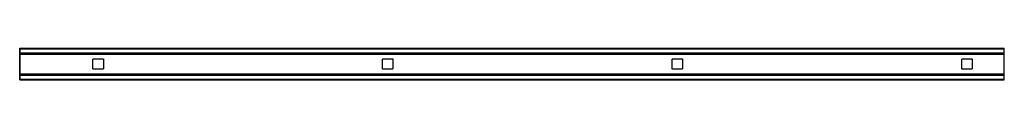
# Model space of a CAD drawing. Header units: millimetres. Extents: x 0 to 1700, y -28 to 28.
import ezdxf

# ---------------------------------------------------------------- set-up
doc = ezdxf.new("R2010")
doc.units = ezdxf.units.MM
doc.header["$LTSCALE"] = 10
doc.linetypes.add('ALLCAD_Strich', pattern=[0.2, 0.15, -0.05])
for name, color, linetype in [('BESCH_KONT_sich_schn_ansi_2d', 40, 'Continuous'), ('BESCH_KONT_sich_schn_grun_2d', 10, 'Continuous'), ('BESCH_KONT_sich_schn_seit_2d', 160, 'Continuous')]:
    doc.layers.add(name, color=color, linetype=linetype)

msp = doc.modelspace()

# ---------------------------------------------------------------- linework, layer by layer
at = {"layer": 'BESCH_KONT_sich_schn_ansi_2d', "linetype": 'ALLCAD_Strich'}
for p, q in [((0, -27.5, 15), (1700, -27.5, 15)), ((0, -27.5, 15), (0, -27.5)), ((0, -27.5), (1700, -27.5)), ((0, -27.5, 8.5), (0, -27.5, 8.5)), ((0, -27.5, 8.5), (0, -27.5, 8.5)), ((0, -27.5, 8.5), (0, -27.5, 8.5)), ((0, -27.5, 8.5), (0, -27.5, 8.5)), ((0, -27.5, 8.5), (0, -27.5, 8.5)), ((0, -27.5, 8.5), (0, -27.5, 8.5)), ((0, -27.5, 8.5), (0, -27.5, 8.5)), ((0, -27.5, 8.5), (0, -27.5, 8.5)), ((0, -27.5, 8.5), (0, -27.5, 8.5)), ((0, -27.5, 8.5), (0, -27.5, 8.5)), ((0, -27.5, 8.5), (0, -27.5, 8.5)), ((0, -27.5, 8.5), (0, -27.5, 8.5)), ((0, -27.5, 8.5), (0, -27.5, 8.5)), ((0, -27.5, 8.5), (0, -27.5, 8.5)), ((0, -27.5, 8.5), (0, -27.5, 8.5)), ((0, -27.5, 8.5), (0, -27.5, 8.5)), ((0, -27.5, 8.5), (0, -27.5, 8.5)), ((0, -27.5, 8.5), (0, -27.5, 8.5)), ((0, -27.5, 8.5), (0, -27.5, 8.5)), ((0, -27.5, 8.5), (0, -27.5, 8.5)), ((0, -27.5, 8.5), (0, -27.5, 8.5)), ((0, -27.5, 8.5), (0, -27.5, 8.5)), ((0, -27.5, 8.5), (0, -27.5, 8.5)), ((1700, -27.5, 8.5), (0, -27.5, 8.5)), ((1700, -27.5, 9), (0, -27.5, 9)), ((0, -27.5, 6), (1700, -27.5, 6)), ((0, -27.5, 6.5), (1700, -27.5, 6.5)), ((126.5, -27.5, 6), (126.5, -27.5, 9)), ((144.5, -27.5, 6), (144.5, -27.5, 9)), ((626.5, -27.5, 6), (626.5, -27.5, 9)), ((644.5, -27.5, 6), (644.5, -27.5, 9)), ((1126.5, -27.5, 6), (1126.5, -27.5, 9)), ((1144.5, -27.5, 6), (1144.5, -27.5, 9)), ((1626.5, -27.5, 6), (1626.5, -27.5, 9)), ((1644.5, -27.5, 6), (1644.5, -27.5, 9)), ((1700, -27.5), (1700, -27.5, 15))]:
    msp.add_line(p, q, dxfattribs=at)
at = {"layer": 'BESCH_KONT_sich_schn_ansi_2d', "linetype": 'ALLCAD_Strich', "extrusion": (0, 1, 0)}
for radius, start, end in [(0.00093, 90, 180), (0.00093, 180, 270), (0.00116, 90, 180), (0.00116, 180, 270), (0.00271, 0, 90), (0.00271, 270, 360), (0.00116, 90, 180), (0.00116, 180, 270), (0.00271, 0, 90), (0.00271, 270, 360)]:
    msp.add_arc((0, 8.5, -27.5), radius, start, end, dxfattribs=at)
at = {"layer": 'BESCH_KONT_sich_schn_ansi_2d', "linetype": 'ALLCAD_Strich', "extrusion": (0, -1, 0)}
for radius, start, end in [(0.00217, 270, 0), (0.00217, 360, 90), (0.00271, 270, 360), (0.00271, 0, 90), (0.00116, 180, 270), (0.00116, 90, 180), (0.00271, 270, 360), (0.00271, 0, 90), (0.00116, 180, 270), (0.00116, 90, 180)]:
    msp.add_arc((0, 8.5, 27.5), radius, start, end, dxfattribs=at)
at = {"layer": 'BESCH_KONT_sich_schn_grun_2d', "linetype": 'ALLCAD_Strich'}
for p, q in [((0, 27.5), (1700, 27.5)), ((0, 26), (0, 27.5)), ((0, 26), (0, 26)), ((0, 26), (0, 26)), ((0, 26), (0, 26)), ((0, 26), (0, 26)), ((0, 26), (0, 26)), ((0, 26), (1700, 26)), ((0, 26), (0, 26)), ((0, 26), (0, 26)), ((0, 26), (0, 26)), ((0, 26), (0, 26)), ((0, 26), (0, 26)), ((0, 26), (0, 26)), ((0, 26), (0, 26)), ((0, 26), (0, 26)), ((0, 26), (0, 26)), ((0, 26), (0, 26)), ((0, 26), (0, 26)), ((0, 26), (0, 26)), ((0, 26), (0, 26)), ((0, 26), (0, 26)), ((0, 19.5), (0, 26)), ((0, 26), (0, 26)), ((0, 26), (0, 26)), ((0, 26), (0, 26)), ((0, 26), (0, 26)), ((0, 26), (0, 26)), ((0, 26), (0, 26)), ((0, 26), (0, 26)), ((0, 26), (0, 26)), ((0, 26), (0, 26)), ((0, 26), (0, 26)), ((0, 26), (0, 26)), ((0, 26), (0, 26)), ((0, 19.5), (1700, 19.5)), ((0, 17), (0, 19.5)), ((1700, 26), (1700, 27.5)), ((1700, 19.5), (1700, 26)), ((1700, 17), (1700, 19.5)), ((0, 17), (0, -17)), ((0, 17), (1700, 17)), ((126.5, -9), (126.5, 9)), ((126.5, 9), (144.5, 9)), ((144.5, 9), (144.5, -9)), ((626.5, -9), (626.5, 9)), ((626.5, 9), (644.5, 9)), ((644.5, 9), (644.5, -9)), ((1126.5, -9), (1126.5, 9)), ((1126.5, 9), (1144.5, 9)), ((1144.5, 9), (1144.5, -9)), ((1626.5, -9), (1626.5, 9)), ((1626.5, 9), (1644.5, 9)), ((1644.5, 9), (1644.5, -9)), ((1700, -17), (1700, 17)), ((0, -17), (1700, -17)), ((0, -17), (0, -19.5)), ((144.5, -9), (126.5, -9)), ((644.5, -9), (626.5, -9)), ((1144.5, -9), (1126.5, -9)), ((1644.5, -9), (1626.5, -9)), ((0, -19.5), (0, -26)), ((0, -19.5), (1700, -19.5)), ((0, -26), (1700, -26)), ((0, -26), (0, -27.5)), ((0, -27.5), (1700, -27.5)), ((1700, -19.5), (1700, -17)), ((1700, -26), (1700, -19.5)), ((1700, -27.5), (1700, -26))]:
    msp.add_line(p, q, dxfattribs=at)
at = {"layer": 'BESCH_KONT_sich_schn_seit_2d', "linetype": 'ALLCAD_Strich'}
for p, q in [((0, 26, 15), (0, 27.5, 15)), ((0, 27.5, 15), (0, 27.5)), ((0, 27.5), (0, 26)), ((0, 26, 8.5), (0, 26, 15)), ((0, 26, 8.5), (0, 26, 8.5)), ((0, 26, 8.5), (0, 26, 8.5)), ((0, 26, 8.5), (0, 26, 8.5)), ((0, 26, 8.5), (0, 26, 8.5)), ((0, 26, 8.5), (0, 26, 8.5)), ((0, 26, 8.5), (0, 26, 8.5)), ((0, 26, 8.5), (0, 26, 8.5)), ((0, 19.5, 8.5), (0, 26, 8.5)), ((0, 26), (0, 26, 6.5)), ((0, 26, 6.5), (0, 19.5, 6.5)), ((0, 26, 8.5), (0, 26, 8.5)), ((0, 26, 8.5), (0, 26, 8.5)), ((0, 26, 8.5), (0, 26, 8.5)), ((0, 26, 8.5), (0, 26, 8.5)), ((0, 26, 8.5), (0, 26, 8.5)), ((0, 26, 8.5), (0, 26, 8.5)), ((0, 26, 8.5), (0, 26, 8.5)), ((0, 26, 8.5), (0, 26, 8.5)), ((0, 26, 8.5), (0, 26, 8.5)), ((0, 26, 8.5), (0, 26, 8.5)), ((0, 26, 8.5), (0, 26, 8.5)), ((0, 26, 8.5), (0, 26, 8.5)), ((0, 17, 15), (0, 19.5, 15)), ((0, 19.5, 15), (0, 19.5, 8.5)), ((0, 19.5, 6.5), (0, 19.5)), ((0, 19.5), (0, 17)), ((0, 17, 9), (0, -17, 9)), ((0, 17, 9), (0, 17, 15)), ((0, -17, 6), (0, 17, 6)), ((0, 17), (0, 17, 6)), ((0, 9, 6), (0, 9, 9)), ((0, -9, 6), (0, -9, 9)), ((0, -17, 15), (0, -19.5, 15)), ((0, -17, 9), (0, -17, 15)), ((0, -17), (0, -17, 6)), ((0, -19.5), (0, -17)), ((0, -19.5, 8.5), (0, -26, 8.5)), ((0, -19.5, 15), (0, -19.5, 8.5)), ((0, -26, 6.5), (0, -19.5, 6.5)), ((0, -19.5, 6.5), (0, -19.5)), ((0, -26), (0, -26, 6.5)), ((0, -26, 8.5), (0, -26, 15)), ((0, -26, 15), (0, -27.5, 15)), ((0, -27.5), (0, -26)), ((0, -27.5, 15), (0, -27.5))]:
    msp.add_line(p, q, dxfattribs=at)

doc.saveas('drawing.dxf')
